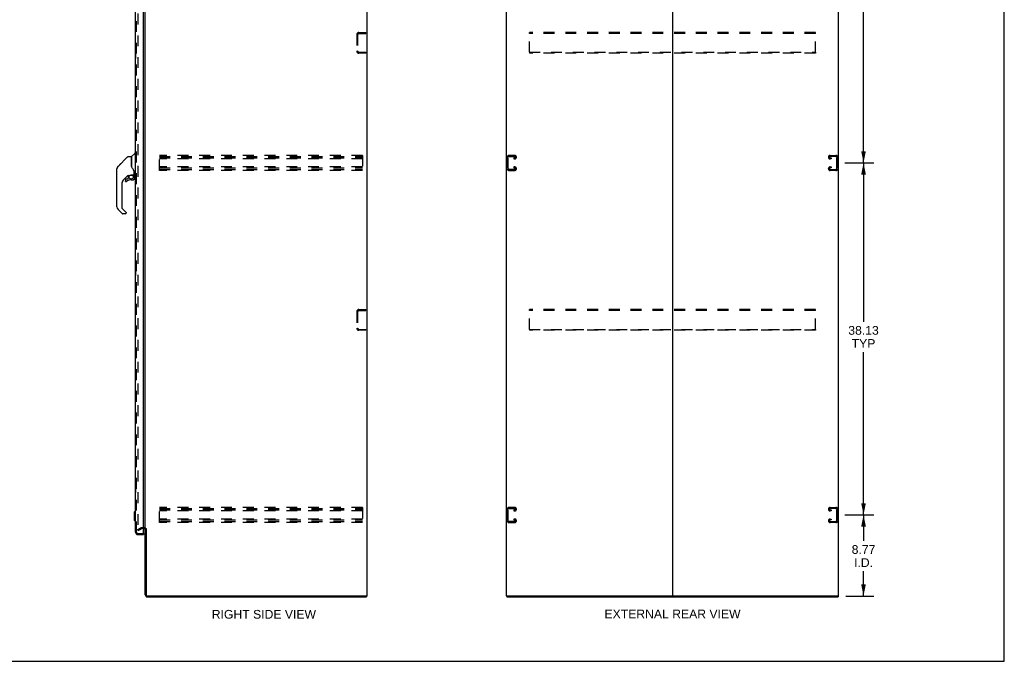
# Model space of a CAD drawing. Header units: inches. Extents: x 0 to 214, y 0 to 139.
# Tile 19 of 21: x 108 to 214, y 0 to 69. Entities that reach past the tile are written whole.
import ezdxf

# ---------------------------------------------------------------- set-up
doc = ezdxf.new("R2010")
doc.units = ezdxf.units.IN
doc.header["$LTSCALE"] = 11.781
doc.header["$MEASUREMENT"] = 0
doc.linetypes.add('HIDDEN', pattern=[0.2, 0.1, -0.1])
doc.layers.get('0').update_dxf_attribs({"linetype": 'CONTINUOUS'})
for name, color, linetype in [('DEFAULT_2', 8, 'HIDDEN'), ('DIMENSIONS', 7, 'CONTINUOUS'), ('DOOR_ASSEMBLY', 7, 'CONTINUOUS')]:
    doc.layers.add(name, color=color, linetype=linetype)
doc.styles.get("Standard").update_dxf_attribs({"font": 'arial.ttf'})
doc.dimstyles.new('DIMSTYLE_1', dxfattribs={"dimtxt": 0.945, "dimasz": 1.26, "dimexe": 0.09, "dimexo": 0.07, "dimgap": 0.0375, "dimtad": 0, "dimtih": 1, "dimtoh": 1, "dimzin": 4, "dimdsep": 46, "dimtxsty": 'Standard', "dimblk": '_FILLED', "dimblk1": '_FILLED', "dimblk2": '_FILLED', "dimcen": 0.09, "dimadec": 3, "dimazin": 1, "dimtfac": 1, "dimtdec": 3, "dimtofl": 0, "dimtmove": 0, "dimatfit": 3, "dimldrblk": '_FILLED', "dimfxl": 0, "dimtolj": 1, "dimtzin": 4, "dimarcsym": 0})

# ---------------------------------------------------------------- blocks, each defined once
blk = doc.blocks.new('_FILLED')
at = {"color": 0, "linetype": 'ByBlock'}
blk.add_solid([(0, 0), (-1, 0.2), (-1, -0.2)], dxfattribs=at)
blk = doc.blocks.new('*D3')
at = {"layer": 'DIMENSIONS', "color": 2, "linetype": 'Continuous'}
for p, q in [((196.92, 15.85), (200.08, 15.85)), ((198.95, 15.85), (198.95, 13.06)), ((198.95, 7.07), (198.95, 9.75)), ((197.02, 7.07), (200.08, 7.07))]:
    blk.add_line(p, q, dxfattribs=at)
at = {"layer": 'DIMENSIONS', "color": 2, "linetype": 'Continuous', "xscale": 1.26, "yscale": 1.26, "zscale": 1.26}
for p, rotation in [((198.95, 15.85), 90), ((198.95, 7.07), 270)]:
    blk.add_blockref('_FILLED', p, dxfattribs=dict(at, rotation=rotation))
at = {"layer": 'DIMENSIONS', "color": 2, "linetype": 'Continuous', "insert": (198.95, 12.58), "char_height": 0.945, "width": 2.568, "attachment_point": 2, "line_spacing_factor": 0.9}
blk.add_mtext('8.77\\PI.D.', dxfattribs=at)
blk = doc.blocks.new('*D4')
at = {"layer": 'DIMENSIONS', "color": 2, "linetype": 'Continuous'}
for p, q in [((196.92, 53.97), (200.08, 53.97)), ((198.95, 53.97), (198.95, 36.78)), ((198.95, 15.85), (198.95, 33.47)), ((196.92, 15.85), (200.08, 15.85))]:
    blk.add_line(p, q, dxfattribs=at)
at = {"layer": 'DIMENSIONS', "color": 2, "linetype": 'Continuous', "xscale": 1.26, "yscale": 1.26, "zscale": 1.26}
for p, rotation in [((198.95, 53.97), 90), ((198.95, 15.85), 270)]:
    blk.add_blockref('_FILLED', p, dxfattribs=dict(at, rotation=rotation))
at = {"layer": 'DIMENSIONS', "color": 2, "linetype": 'Continuous', "insert": (198.95, 36.31), "char_height": 0.945, "width": 3.3022, "attachment_point": 2, "line_spacing_factor": 0.9}
blk.add_mtext('38.13\\PTYP', dxfattribs=at)
blk = doc.blocks.new('*D5')
at = {"layer": 'DIMENSIONS', "color": 2, "linetype": 'Continuous'}
for p, q in [((196.92, 92.1), (200.08, 92.1)), ((198.95, 92.1), (198.95, 74.89)), ((198.95, 53.97), (198.95, 71.58)), ((196.92, 53.97), (200.08, 53.97))]:
    blk.add_line(p, q, dxfattribs=at)
at = {"layer": 'DIMENSIONS', "color": 2, "linetype": 'Continuous', "xscale": 1.26, "yscale": 1.26, "zscale": 1.26}
for p, rotation in [((198.95, 92.1), 90), ((198.95, 53.97), 270)]:
    blk.add_blockref('_FILLED', p, dxfattribs=dict(at, rotation=rotation))
at = {"layer": 'DIMENSIONS', "color": 2, "linetype": 'Continuous', "insert": (198.95, 74.42), "char_height": 0.945, "width": 3.3022, "attachment_point": 2, "line_spacing_factor": 0.9}
blk.add_mtext('38.13\\PTYP', dxfattribs=at)

msp = doc.modelspace()

# ---------------------------------------------------------------- linework, layer by layer
at = {"color": 7, "linetype": 'Continuous'}
for p, q in [((214.2, 0), (214.2, 138.6)), ((145.099, 7.075), (145.099, 6.971)), ((160.302, 7.075), (160.302, 6.971)), ((178.219, 7.075), (178.282, 7.075)), ((196.198, 7.075), (196.198, 6.971)), ((0, 0), (214.2, 0))]:
    msp.add_line(p, q, dxfattribs=at)
at = {"color": 3, "linetype": 'Continuous'}
for p, q in [((145.151, 96.867), (145.151, 7.075)), ((160.25, 96.867), (160.25, 7.075)), ((178.25, 96.835), (178.25, 7.106)), ((196.25, 7.075), (196.25, 96.867)), ((121.151, 14.419), (121.151, 93.523)), ((121.009, 14.367), (120.947, 14.367)), ((121.151, 7.197), (121.151, 14.367)), ((121.255, 14.381), (121.255, 7.197)), ((121.377, 7.075), (145.151, 7.075)), ((121.377, 6.971), (145.099, 6.971)), ((160.25, 7.075), (178.219, 7.075)), ((160.302, 6.971), (196.198, 6.971)), ((178.282, 7.075), (196.25, 7.075))]:
    msp.add_line(p, q, dxfattribs=at)
for centre, radius, start, end in [((121.009, 14.224), 0.142, 0, 90), ((121.377, 7.197), 0.226, 180, 270), ((121.377, 7.197), 0.122, 180, 270), ((178.219, 7.106), 0.0312, 270, 360), ((178.282, 7.106), 0.0312, 180, 270)]:
    msp.add_arc(centre, radius, start, end, dxfattribs=at)
at = {"layer": 'DEFAULT_2', "color": 8, "linetype": 'HIDDEN'}
for p, q in [((120.339, 93.705), (120.339, 14.236)), ((144.047, 67.849), (144.047, 66.092)), ((144.151, 67.849), (144.151, 66.092)), ((144.294, 68.096), (145.047, 68.096)), ((144.294, 67.992), (145.047, 67.992)), ((145.047, 67.992), (145.047, 68.096)), ((162.75, 67.992), (162.75, 68.096)), ((193.75, 68.096), (162.75, 68.096)), ((162.75, 65.95), (162.75, 67.992)), ((193.75, 67.992), (162.75, 67.992)), ((193.75, 67.992), (193.75, 68.096)), ((193.75, 65.95), (193.75, 67.992)), ((144.294, 65.95), (145.047, 65.95)), ((145.047, 65.846), (144.294, 65.846)), ((145.047, 65.95), (145.047, 65.846)), ((162.75, 65.95), (162.75, 65.846)), ((162.75, 65.95), (193.75, 65.95)), ((193.75, 65.846), (162.75, 65.846)), ((193.75, 65.95), (193.75, 65.846)), ((122.672, 53.158), (122.672, 54.783)), ((144.672, 54.783), (122.672, 54.783)), ((122.672, 54.679), (144.672, 54.679)), ((122.672, 54.512), (144.672, 54.512)), ((144.672, 54.408), (122.672, 54.408)), ((144.672, 54.783), (144.672, 53.158)), ((160.354, 54.603), (160.354, 53.338)), ((160.458, 53.352), (160.458, 54.589)), ((161.174, 54.783), (160.534, 54.783)), ((160.548, 54.679), (161.16, 54.679)), ((161.073, 54.512), (161.073, 54.408)), ((161.16, 54.512), (161.073, 54.512)), ((161.073, 54.408), (161.174, 54.408)), ((161.354, 54.588), (161.354, 54.603)), ((195.146, 54.588), (195.146, 54.603)), ((195.326, 54.783), (195.966, 54.783)), ((195.428, 54.408), (195.326, 54.408)), ((195.952, 54.679), (195.34, 54.679)), ((195.34, 54.512), (195.428, 54.512)), ((195.428, 54.512), (195.428, 54.408)), ((196.042, 53.352), (196.042, 54.589)), ((196.146, 54.603), (196.146, 53.338)), ((144.672, 53.533), (122.672, 53.533)), ((122.672, 53.429), (144.672, 53.429)), ((161.073, 53.533), (161.073, 53.429)), ((161.174, 53.533), (161.073, 53.533)), ((161.073, 53.429), (161.16, 53.429)), ((161.354, 53.338), (161.354, 53.353)), ((195.146, 53.338), (195.146, 53.353)), ((195.326, 53.533), (195.428, 53.533)), ((195.428, 53.429), (195.34, 53.429)), ((195.428, 53.533), (195.428, 53.429)), ((122.672, 53.262), (144.672, 53.262)), ((144.672, 53.158), (122.672, 53.158)), ((160.534, 53.158), (161.174, 53.158)), ((161.16, 53.262), (160.548, 53.262)), ((195.966, 53.158), (195.326, 53.158)), ((195.34, 53.262), (195.952, 53.262)), ((144.047, 37.849), (144.047, 36.092)), ((144.151, 37.849), (144.151, 36.092)), ((144.294, 38.096), (145.047, 38.096)), ((144.294, 37.992), (145.047, 37.992)), ((145.047, 37.992), (145.047, 38.096)), ((162.75, 37.992), (162.75, 38.096)), ((193.75, 38.096), (162.75, 38.096)), ((162.75, 35.95), (162.75, 37.992)), ((193.75, 37.992), (162.75, 37.992)), ((193.75, 37.992), (193.75, 38.096)), ((193.75, 35.95), (193.75, 37.992)), ((144.294, 35.95), (145.047, 35.95)), ((145.047, 35.846), (144.294, 35.846)), ((145.047, 35.95), (145.047, 35.846)), ((162.75, 35.95), (193.75, 35.95)), ((162.75, 35.95), (162.75, 35.846)), ((193.75, 35.846), (162.75, 35.846)), ((193.75, 35.95), (193.75, 35.846)), ((144.672, 16.658), (122.672, 16.658)), ((122.672, 15.033), (122.672, 16.658)), ((122.672, 16.554), (144.672, 16.554)), ((122.672, 16.387), (144.672, 16.387)), ((144.672, 16.283), (122.672, 16.283)), ((144.672, 16.658), (144.672, 15.033)), ((160.354, 16.478), (160.354, 15.213)), ((160.458, 15.227), (160.458, 16.464)), ((161.174, 16.658), (160.534, 16.658)), ((160.548, 16.554), (161.16, 16.554)), ((161.16, 16.387), (161.073, 16.387)), ((161.073, 16.387), (161.073, 16.283)), ((161.073, 16.283), (161.174, 16.283)), ((161.354, 16.463), (161.354, 16.478)), ((195.146, 16.463), (195.146, 16.478)), ((195.326, 16.658), (195.966, 16.658)), ((195.428, 16.283), (195.326, 16.283)), ((195.952, 16.554), (195.34, 16.554)), ((195.34, 16.387), (195.428, 16.387)), ((195.428, 16.387), (195.428, 16.283)), ((196.042, 15.227), (196.042, 16.464)), ((196.146, 16.478), (196.146, 15.213)), ((144.672, 15.408), (122.672, 15.408)), ((122.672, 15.304), (144.672, 15.304)), ((122.672, 15.137), (144.672, 15.137)), ((144.672, 15.033), (122.672, 15.033)), ((160.534, 15.033), (161.174, 15.033)), ((161.16, 15.137), (160.548, 15.137)), ((161.174, 15.408), (161.073, 15.408)), ((161.073, 15.408), (161.073, 15.304)), ((161.073, 15.304), (161.16, 15.304)), ((161.354, 15.213), (161.354, 15.228)), ((195.146, 15.213), (195.146, 15.228)), ((195.326, 15.408), (195.428, 15.408)), ((195.966, 15.033), (195.326, 15.033)), ((195.428, 15.304), (195.34, 15.304)), ((195.34, 15.137), (195.952, 15.137)), ((195.428, 15.408), (195.428, 15.304)), ((120.339, 14.256), (120.679, 14.453)), ((120.391, 14.166), (120.339, 14.256)), ((120.391, 14.166), (120.731, 14.363)), ((121.009, 14.471), (120.746, 14.471)), ((120.947, 14.367), (120.746, 14.367))]:
    msp.add_line(p, q, dxfattribs=at)
for points in [[(120.339, 14.236), (120.339, 14.234), (120.339, 14.231), (120.34, 14.229)], [(120.356, 14.216), (120.355, 14.216), (120.353, 14.216), (120.351, 14.217), (120.349, 14.218), (120.347, 14.219), (120.345, 14.221), (120.343, 14.222), (120.342, 14.224), (120.341, 14.226), (120.34, 14.229)], [(120.364, 14.218), (120.362, 14.217), (120.36, 14.217), (120.357, 14.216), (120.356, 14.216)]]:
    msp.add_lwpolyline(points, dxfattribs=at)
for centre, radius, start, end in [((144.294, 67.849), 0.246, 90, 180), ((144.294, 67.849), 0.142, 90, 180), ((144.294, 66.092), 0.246, 180, 270), ((144.294, 66.092), 0.142, 180, 270), ((160.534, 54.603), 0.18, 90, 180), ((160.548, 54.589), 0.09, 90, 180), ((161.16, 54.589), 0.09, 0, 90), ((161.16, 54.602), 0.09, 270, 351.78079), ((161.174, 54.603), 0.18, 0, 90), ((161.174, 54.588), 0.18, 270, 360), ((195.326, 54.603), 0.18, 90, 180), ((195.326, 54.588), 0.18, 180, 270), ((195.34, 54.589), 0.09, 90, 180), ((195.34, 54.602), 0.09, 188.21921, 270), ((195.952, 54.589), 0.09, 0, 90), ((195.966, 54.603), 0.18, 0, 90), ((160.534, 53.338), 0.18, 180, 270), ((160.548, 53.352), 0.09, 180, 270), ((161.16, 53.339), 0.09, 0, 90), ((161.16, 53.352), 0.09, 270, 351.78079), ((161.174, 53.353), 0.18, 0, 90), ((161.174, 53.338), 0.18, 270, 360), ((195.326, 53.353), 0.18, 90, 180), ((195.326, 53.338), 0.18, 180, 270), ((195.34, 53.339), 0.09, 90, 180), ((195.34, 53.352), 0.09, 188.21921, 270), ((195.952, 53.352), 0.09, 270, 360), ((195.966, 53.338), 0.18, 270, 360), ((144.294, 37.849), 0.246, 90, 180), ((144.294, 37.849), 0.142, 90, 180), ((144.294, 36.092), 0.246, 180, 270), ((144.294, 36.092), 0.142, 180, 270), ((160.534, 16.478), 0.18, 90, 180), ((160.548, 16.464), 0.09, 90, 180), ((161.16, 16.464), 0.09, 0, 90), ((161.16, 16.477), 0.09, 270, 351.78079), ((161.174, 16.478), 0.18, 0, 90), ((161.174, 16.463), 0.18, 270, 360), ((195.326, 16.478), 0.18, 90, 180), ((195.326, 16.463), 0.18, 180, 270), ((195.34, 16.464), 0.09, 90, 180), ((195.34, 16.477), 0.09, 188.21921, 270), ((195.952, 16.464), 0.09, 0, 90), ((195.966, 16.478), 0.18, 0, 90), ((160.534, 15.213), 0.18, 180, 270), ((160.548, 15.227), 0.09, 180, 270), ((161.16, 15.214), 0.09, 0, 90), ((161.16, 15.227), 0.09, 270, 351.78079), ((161.174, 15.228), 0.18, 0, 90), ((161.174, 15.213), 0.18, 270, 360), ((195.326, 15.228), 0.18, 90, 180), ((195.326, 15.213), 0.18, 180, 270), ((195.34, 15.214), 0.09, 90, 180), ((195.34, 15.227), 0.09, 188.21921, 270), ((195.952, 15.227), 0.09, 270, 360), ((195.966, 15.213), 0.18, 270, 360), ((120.746, 14.337), 0.134, 90, 120), ((120.746, 14.337), 0.03, 90, 120), ((121.009, 14.224), 0.246, 0, 90)]:
    msp.add_arc(centre, radius, start, end, dxfattribs=at)
at = {"layer": 'DOOR_ASSEMBLY', "color": 3, "linetype": 'Continuous'}
for p, q in [((120.093, 13.967), (120.093, 93.974)), ((120.947, 13.845), (120.947, 94.097)), ((120.34, 13.721), (120.947, 13.721))]:
    msp.add_line(p, q, dxfattribs=at)
at = {"layer": 'DOOR_ASSEMBLY', "color": 8, "linetype": 'HIDDEN'}
for p, q in [((120.197, 13.967), (120.197, 93.974)), ((120.34, 13.825), (120.927, 13.825))]:
    msp.add_line(p, q, dxfattribs=at)
at = {"layer": 'DOOR_ASSEMBLY', "color": 7, "linetype": 'Continuous'}
for p, q in [((120.033, 66.206), (120.033, 65.236)), ((120.093, 66.221), (120.048, 66.221)), ((120.048, 65.221), (120.093, 65.221)), ((120.08, 66.121), (120.08, 65.321)), ((119.235, 54.636), (118.193, 53.594)), ((119.291, 54.66), (119.644, 54.66)), ((119.652, 54.652), (119.652, 53.608)), ((119.66, 53.596), (119.66, 54.647)), ((119.669, 54.668), (119.964, 54.963)), ((120.046, 54.975), (119.991, 54.975)), ((120.054, 54.967), (120.054, 52.6)), ((120.054, 54.915), (120.093, 54.915)), ((118.093, 53.423), (118.085, 53.392)), ((118.092, 53.423), (118.091, 53.417)), ((118.126, 53.504), (118.125, 53.503)), ((118.192, 53.593), (118.498, 53.899)), ((118.498, 53.899), (118.498, 53.899)), ((119.672, 53.563), (119.653, 53.616)), ((119.7, 53.498), (119.672, 53.563)), ((118.07, 52.732), (118.07, 53.319)), ((118.077, 49.212), (118.077, 53.315)), ((119.257, 52.592), (118.762, 52.096)), ((119.298, 52.297), (119.227, 52.225)), ((119.302, 52.589), (119.302, 52.306)), ((119.34, 52.593), (119.416, 52.593)), ((119.613, 52.664), (119.908, 52.664)), ((119.809, 52.664), (119.874, 52.599)), ((119.869, 52.593), (119.866, 52.591)), ((119.921, 52.46), (119.93, 52.46)), ((119.928, 53.039), (119.927, 53.063)), ((119.928, 53.039), (119.928, 52.684)), ((119.932, 52.46), (119.932, 52.222)), ((119.936, 53.039), (119.936, 53.041)), ((119.936, 53.036), (119.936, 53.039)), ((119.936, 53.033), (119.936, 53.036)), ((119.936, 52.632), (119.936, 53.033)), ((119.975, 52.593), (120.046, 52.593)), ((120.054, 52.652), (120.093, 52.652)), ((118.589, 51.679), (118.589, 49.127)), ((118.987, 52.143), (118.987, 52.024)), ((118.989, 52.015), (118.989, 52.024)), ((118.998, 52.024), (118.989, 52.024)), ((119.066, 51.947), (119.057, 51.948)), ((119.218, 52.222), (119.066, 52.222)), ((119.074, 51.948), (119.066, 51.947)), ((119.083, 51.949), (119.074, 51.948)), ((119.092, 51.952), (119.083, 51.949)), ((119.1, 51.955), (119.092, 51.952)), ((119.107, 51.96), (119.1, 51.955)), ((119.114, 51.965), (119.107, 51.96)), ((119.617, 52.143), (119.853, 52.143)), ((119.93, 52.222), (119.921, 52.222)), ((118.612, 49.071), (119.044, 48.64)), ((118.645, 48.482), (118.193, 48.934)), ((118.983, 48.459), (118.701, 48.459)), ((119.062, 48.597), (119.062, 48.538)), ((120.033, 42.706), (120.033, 41.736)), ((120.093, 42.721), (120.048, 42.721)), ((120.048, 41.721), (120.093, 41.721)), ((120.08, 42.621), (120.08, 41.821)), ((120.033, 19.206), (120.033, 18.236)), ((120.093, 19.221), (120.048, 19.221)), ((120.048, 18.221), (120.093, 18.221)), ((120.08, 19.121), (120.08, 18.321)), ((119.936, 16.154), (120.054, 16.272)), ((119.936, 16.154), (119.936, 15.288)), ((120.054, 16.272), (120.093, 16.272)), ((120.054, 16.272), (120.054, 15.169)), ((119.936, 15.288), (120.054, 15.169)), ((120.054, 15.169), (120.093, 15.169)), ((120.927, 13.825), (120.947, 13.825)), ((120.947, 13.825), (120.947, 13.721))]:
    msp.add_line(p, q, dxfattribs=at)
for points in [[(120.078, 66.157), (120.079, 66.151), (120.079, 66.145), (120.079, 66.139), (120.08, 66.133), (120.08, 66.127), (120.08, 66.121)], [(120.08, 65.321), (120.08, 65.314), (120.08, 65.308), (120.079, 65.302), (120.079, 65.296), (120.079, 65.29), (120.078, 65.284)], [(119.235, 54.636), (119.243, 54.643), (119.252, 54.649), (119.261, 54.654), (119.271, 54.657), (119.281, 54.659), (119.291, 54.66)], [(118.192, 53.593), (118.171, 53.57), (118.146, 53.537), (118.124, 53.501), (118.106, 53.463), (118.092, 53.423)], [(119.652, 53.777), (119.652, 53.778), (119.653, 53.779), (119.654, 53.781), (119.656, 53.782), (119.659, 53.783), (119.66, 53.784)], [(119.875, 53.21), (119.824, 53.283), (119.775, 53.36), (119.735, 53.431), (119.7, 53.498)], [(119.417, 52.593), (119.421, 52.593), (119.425, 52.594), (119.428, 52.596), (119.431, 52.597), (119.434, 52.599), (119.436, 52.6), (119.44, 52.602), (119.443, 52.605), (119.451, 52.61)], [(119.451, 52.61), (119.456, 52.613), (119.461, 52.616), (119.466, 52.62), (119.473, 52.623), (119.479, 52.627), (119.487, 52.631), (119.495, 52.635), (119.503, 52.639), (119.512, 52.643), (119.522, 52.647), (119.533, 52.651), (119.544, 52.655), (119.556, 52.658), (119.568, 52.66), (119.582, 52.662), (119.595, 52.663), (119.609, 52.664), (119.613, 52.664)], [(119.921, 52.46), (119.92, 52.474), (119.918, 52.489), (119.915, 52.503), (119.911, 52.517), (119.906, 52.531), (119.9, 52.544), (119.893, 52.557), (119.885, 52.569), (119.876, 52.58), (119.866, 52.591)], [(119.873, 52.597), (119.872, 52.597), (119.872, 52.597), (119.871, 52.596), (119.871, 52.595), (119.869, 52.593)], [(119.873, 52.597), (119.883, 52.586), (119.892, 52.574), (119.901, 52.561), (119.908, 52.548), (119.915, 52.534), (119.92, 52.52), (119.924, 52.505), (119.927, 52.49), (119.929, 52.475), (119.93, 52.46)], [(119.927, 53.063), (119.922, 53.097), (119.913, 53.132), (119.901, 53.164), (119.886, 53.192), (119.875, 53.21)], [(119.928, 52.994), (119.928, 52.993), (119.929, 52.989), (119.93, 52.986), (119.931, 52.982)], [(119.931, 52.982), (119.933, 52.976), (119.934, 52.969), (119.935, 52.962), (119.935, 52.956), (119.936, 52.949), (119.936, 52.943)], [(119.057, 51.948), (119.049, 51.949), (119.04, 51.951), (119.032, 51.955), (119.025, 51.959), (119.018, 51.964), (119.011, 51.97), (119.006, 51.976), (119.001, 51.983), (118.996, 51.991), (118.993, 51.999), (118.991, 52.007), (118.989, 52.015)], [(118.998, 52.024), (118.998, 52.016), (118.999, 52.009), (119.001, 52.001), (119.004, 51.994), (119.008, 51.987), (119.013, 51.981), (119.018, 51.976), (119.024, 51.971), (119.03, 51.966), (119.037, 51.962), (119.044, 51.96), (119.051, 51.958), (119.059, 51.956), (119.066, 51.956), (119.074, 51.957), (119.081, 51.958), (119.089, 51.96), (119.096, 51.963), (119.102, 51.967), (119.109, 51.972)], [(119.93, 52.222), (119.929, 52.213), (119.928, 52.205), (119.925, 52.197), (119.922, 52.189), (119.918, 52.181), (119.913, 52.174), (119.907, 52.168), (119.901, 52.162), (119.894, 52.157), (119.886, 52.153), (119.878, 52.15), (119.87, 52.147), (119.862, 52.146), (119.853, 52.145)], [(119.853, 52.154), (119.861, 52.155), (119.868, 52.156), (119.875, 52.158), (119.882, 52.161), (119.889, 52.165), (119.895, 52.169), (119.901, 52.174), (119.906, 52.18), (119.91, 52.186), (119.914, 52.193), (119.917, 52.2), (119.919, 52.207), (119.92, 52.214), (119.921, 52.222)], [(119.853, 52.154), (119.853, 52.153), (119.853, 52.149)], [(119.853, 52.149), (119.853, 52.148), (119.853, 52.147), (119.853, 52.146), (119.853, 52.146), (119.853, 52.145)], [(119.049, 48.634), (119.048, 48.635), (119.047, 48.636), (119.046, 48.637), (119.045, 48.638), (119.045, 48.639), (119.044, 48.64)], [(120.078, 42.657), (120.079, 42.651), (120.079, 42.645), (120.079, 42.639), (120.08, 42.633), (120.08, 42.627), (120.08, 42.621)], [(120.08, 41.821), (120.08, 41.814), (120.08, 41.808), (120.079, 41.802), (120.079, 41.796), (120.079, 41.79), (120.078, 41.784)], [(120.078, 19.157), (120.079, 19.151), (120.079, 19.145), (120.079, 19.139), (120.08, 19.133), (120.08, 19.127), (120.08, 19.121)], [(120.08, 18.321), (120.08, 18.314), (120.08, 18.308), (120.079, 18.302), (120.079, 18.296), (120.079, 18.29), (120.078, 18.284)]]:
    msp.add_lwpolyline(points, dxfattribs=at)
msp.add_circle((119.617, 52.438), 0.217, dxfattribs=at)
for centre, radius, start, end in [((120.048, 66.206), 0.015, 90, 180), ((120.078, 66.206), 0.015, 0, 90), ((120.048, 65.236), 0.015, 180, 270), ((120.078, 65.236), 0.015, 270, 360), ((119.644, 54.652), 0.00787, 0, 90), ((119.672, 54.478), 0.0197, 180, 233.00595), ((119.69, 54.647), 0.0295, 135, 180), ((119.991, 54.935), 0.0394, 90, 135), ((120.046, 54.967), 0.00787, 0, 90), ((118.09, 53.319), 0.0197, 128.21988, 180), ((118.471, 53.315), 0.394, 168.7096, 180), ((118.471, 53.315), 0.394, 135, 167.37683), ((118.09, 52.732), 0.0197, 180, 229.78214), ((119.34, 52.396), 0.197, 90, 129.38059), ((119.29, 52.306), 0.0118, 315, 360), ((119.735, 52.46), 0.197, 0, 45), ((119.908, 52.684), 0.0197, 270, 360), ((119.975, 52.632), 0.0394, 180, 270), ((120.046, 52.6), 0.00787, 270, 360), ((119.18, 51.679), 0.591, 135, 180), ((119.066, 52.143), 0.0787, 90, 180), ((119.066, 52.024), 0.0787, 180, 309.5212), ((119.617, 51.356), 0.787, 90, 129.5212), ((119.218, 52.234), 0.0118, 270, 315), ((119.853, 52.222), 0.0787, 270, 360), ((118.471, 49.212), 0.394, 180, 225), ((118.668, 49.127), 0.0787, 180, 225), ((118.701, 48.538), 0.0787, 225, 270), ((118.983, 48.538), 0.0787, 270, 360), ((119.003, 48.597), 0.0591, 0, 38.86737), ((120.048, 42.706), 0.015, 90, 180), ((120.078, 42.706), 0.015, 0, 90), ((120.048, 41.736), 0.015, 180, 270), ((120.078, 41.736), 0.015, 270, 360), ((120.048, 19.206), 0.015, 90, 180), ((120.078, 19.206), 0.015, 0, 90), ((120.048, 18.236), 0.015, 180, 270), ((120.078, 18.236), 0.015, 270, 360), ((120.257, 14.111), 0.26, 270, 272.60468)]:
    msp.add_arc(centre, radius, start, end, dxfattribs=at)
at = {"layer": 'DOOR_ASSEMBLY', "color": 3, "linetype": 'Continuous'}
for centre, radius, start, end in [((120.34, 13.967), 0.246, 180, 270), ((120.927, 13.845), 0.02, 270, 360)]:
    msp.add_arc(centre, radius, start, end, dxfattribs=at)
at = {"layer": 'DOOR_ASSEMBLY', "color": 8, "linetype": 'HIDDEN'}
msp.add_arc((120.34, 13.967), 0.142, 180, 270, dxfattribs=at)

# ---------------------------------------------------------------- texts
at = {"layer": 'DIMENSIONS', "color": 2, "linetype": 'Continuous', "char_height": 0.945, "attachment_point": 2, "line_spacing_factor": 0.9}
for s, insert, width in [('RIGHT SIDE VIEW', (133.995, 5.563), 11.26974), ('EXTERNAL REAR VIEW', (178.26, 5.601), 14.71249)]:
    msp.add_mtext(s, dxfattribs=dict(at, insert=insert, width=width))

# ---------------------------------------------------------------- dimensions: what is measured, and where the dimension line sits
at = {"layer": 'DIMENSIONS', "color": 2, "linetype": 'Continuous'}
for base, p1, p2, text, picture, middle in [((198.946491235, 92.095571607), (196.854428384, 53.970571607), (196.854428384, 92.095571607), '<>\\PTYP', '*D5', (198.946491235, 73.234739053)), ((198.946491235, 53.970571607), (196.854428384, 15.845571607), (196.854428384, 53.970571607), '<>\\PTYP', '*D4', (198.946491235, 35.127947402)), ((198.946, 15.846), (196.95, 7.075), (196.854, 15.846), '<>\\PI.D.', '*D3', (198.946, 11.403))]:
    dim = msp.add_linear_dim(base=base, p1=p1, p2=p2, angle=90, text=text, dimstyle='DIMSTYLE_1', dxfattribs=at)
    dim.commit()
    dim.dimension.update_dxf_attribs({"geometry": picture, "text_midpoint": middle, "dimtype": 160})

doc.saveas('drawing.dxf')
